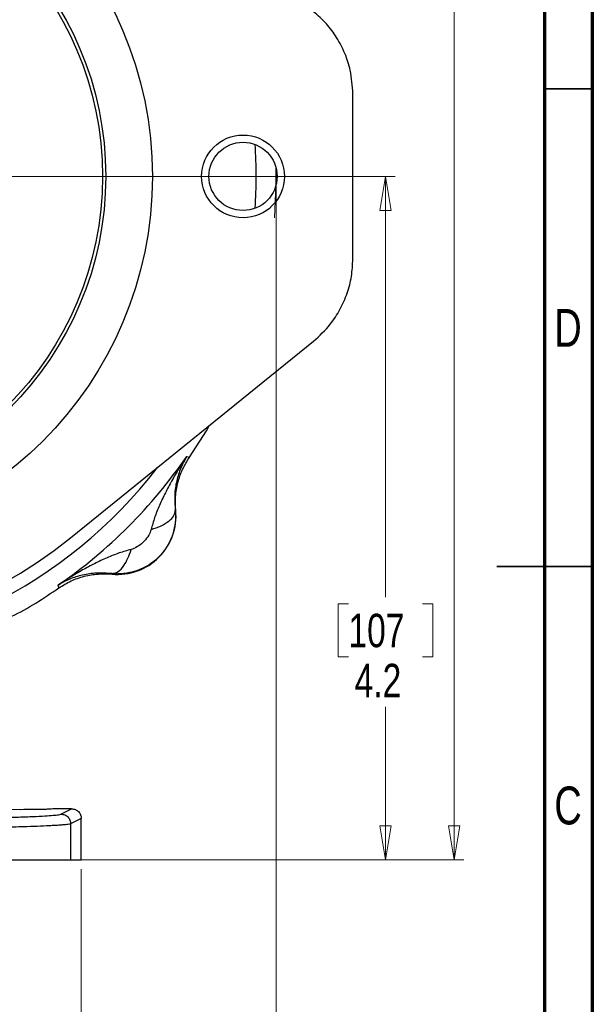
# Model space of a CAD drawing. Header units: inches. Extents: x 0.6 to 16.3, y 0.2 to 11.5.
# Tile 19 of 20: x 14 to 16.3, y 4 to 8.1. Entities that reach past the tile are written whole.
import ezdxf

# ---------------------------------------------------------------- set-up
doc = ezdxf.new("R2010")
doc.units = ezdxf.units.IN
doc.header["$MEASUREMENT"] = 0
doc.linetypes.add('CENTERX2', pattern=[0.8, 0.5, -0.1, 0.1, -0.1])
doc.styles.add('SLDTEXTSTYLE0', font='TXT', dxfattribs={"width": 0.75})
doc.dimstyles.new('SLDDIMSTYLE0', dxfattribs={"dimtxt": 0.137795, "dimasz": 0.14, "dimexe": 0, "dimexo": 0.0625, "dimgap": 0.034449, "dimtad": 0, "dimtih": 1, "dimtoh": 1, "dimdec": 1, "dimlfac": 1.5, "dimrnd": 1e-09, "dimzin": 12, "dimdsep": 46, "dimtxsty": 'SLDTEXTSTYLE0', "dimblk1": 'CLOSED', "dimblk2": 'CLOSED', "dimsah": 1, "dimcen": 0.09, "dimadec": 0, "dimazin": 3, "dimtfac": 1, "dimtdec": 1, "dimtofl": 0, "dimtmove": 0, "dimatfit": 3, "dimldrblk": 'CLOSED', "dimfxl": 0, "dimfrac": 2, "dimtolj": 1, "dimtzin": 12, "dimarcsym": 0})
doc.dimstyles.new('SLDDIMSTYLE1', dxfattribs={"dimtxt": 0.137795, "dimasz": 0.14, "dimexe": 0, "dimexo": 0.0625, "dimgap": 0.034449, "dimtad": 0, "dimdec": 1, "dimlfac": 1.5, "dimrnd": 1e-09, "dimzin": 12, "dimdsep": 46, "dimtxsty": 'SLDTEXTSTYLE0', "dimblk1": 'CLOSED', "dimblk2": 'CLOSED', "dimsah": 1, "dimcen": 0.09, "dimadec": 0, "dimazin": 3, "dimtfac": 1, "dimtdec": 1, "dimtofl": 0, "dimtmove": 0, "dimatfit": 3, "dimldrblk": 'CLOSED', "dimfxl": 0, "dimfrac": 2, "dimtolj": 1, "dimtzin": 12, "dimarcsym": 0})
doc.dimstyles.new('SLDDIMSTYLE3', dxfattribs={"dimtxt": 0.137795, "dimasz": 0.14, "dimexe": 0, "dimexo": 0.0625, "dimgap": 0.034449, "dimtad": 0, "dimtih": 1, "dimtoh": 1, "dimdec": 1, "dimlfac": 1.5, "dimrnd": 1e-09, "dimzin": 12, "dimdsep": 46, "dimtxsty": 'SLDTEXTSTYLE0', "dimblk1": 'CLOSED', "dimblk2": 'CLOSED', "dimsah": 1, "dimcen": 0.09, "dimadec": 0, "dimazin": 3, "dimtfac": 1, "dimtofl": 0, "dimtmove": 0, "dimatfit": 3, "dimldrblk": 'CLOSED', "dimfxl": 0, "dimfrac": 2, "dimtolj": 1, "dimtzin": 12, "dimarcsym": 0})

# ---------------------------------------------------------------- blocks, each defined once
blk = doc.blocks.new('_Closed')
at = {"color": 0, "linetype": 'ByBlock', "lineweight": -2}
for p, q in [((-1, 0.166667), (0, 0)), ((-1, 0.166667), (-1, -0.166667)), ((0, 0), (-1, -0.166667)), ((0, 0), (-1, 0))]:
    blk.add_line(p, q, dxfattribs=at)
blk = doc.blocks.new('_D')
at = {"color": 7, "linetype": 'Continuous', "lineweight": 0}
for p, q in [((13.7266, 9.5081), (15.8091, 9.5081)), ((15.7697, 9.5081), (15.7697, 9.1826)), ((15.617, 9.1546), (15.575, 9.1546)), ((15.575, 9.1546), (15.575, 8.9359)), ((15.9224, 9.1546), (15.9644, 9.1546)), ((15.9644, 9.1546), (15.9644, 8.9359)), ((15.575, 8.9359), (15.617, 8.9359)), ((15.9644, 8.9359), (15.9224, 8.9359)), ((15.7697, 4.6383), (15.7697, 8.7297)), ((14.2275, 4.6383), (15.8091, 4.6383))]:
    blk.add_line(p, q, dxfattribs=at)
at = {"color": 7, "linetype": 'Continuous', "lineweight": 18, "xscale": 0.14, "yscale": 0.14}
for p, rotation in [((15.7697, 9.5081), 90.0000000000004), ((15.7697, 4.6383), 270.0000000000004)]:
    blk.add_blockref('_Closed', p, dxfattribs=dict(at, rotation=rotation))
at = {"color": 7, "linetype": 'Continuous', "lineweight": 18, "char_height": 0.1378, "attachment_point": 1, "style": 'SLDTEXTSTYLE0'}
for s, insert in [('186', (15.617, 9.1135)), ('7.3', (15.6424, 8.9073))]:
    blk.add_mtext(s, dxfattribs=dict(at, insert=insert))
blk = doc.blocks.new('_D_1')
at = {"color": 7, "linetype": 'Continuous', "lineweight": 0}
for p, q in [((15.0353, 7.4154), (15.0353, 3.2603)), ((12.1487, 4.88), (12.1487, 3.2603)), ((13.9325, 3.4981), (13.8905, 3.4981)), ((13.8905, 3.4981), (13.8905, 3.2794)), ((14.2379, 3.4981), (14.2799, 3.4981)), ((14.2799, 3.4981), (14.2799, 3.2794)), ((12.1487, 3.2997), (13.7696, 3.2997)), ((15.0353, 3.2997), (14.4008, 3.2997)), ((13.8905, 3.2794), (13.9325, 3.2794)), ((14.2799, 3.2794), (14.2379, 3.2794))]:
    blk.add_line(p, q, dxfattribs=at)
at = {"color": 7, "linetype": 'Continuous', "lineweight": 18, "xscale": 0.14, "yscale": 0.14, "rotation": 180.0000000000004}
blk.add_blockref('_Closed', (12.1487, 3.2997), dxfattribs=at)
at = {"color": 7, "linetype": 'Continuous', "lineweight": 18, "xscale": 0.14, "yscale": 0.14}
blk.add_blockref('_Closed', (15.0353, 3.2997), dxfattribs=at)
at = {"color": 7, "linetype": 'Continuous', "lineweight": 18, "char_height": 0.1378, "attachment_point": 1, "style": 'SLDTEXTSTYLE0'}
for s, insert in [('110', (13.9325, 3.457)), ('4.3', (13.9579, 3.2508))]:
    blk.add_mtext(s, dxfattribs=dict(at, insert=insert))
blk = doc.blocks.new('_D_3')
at = {"color": 7, "linetype": 'Continuous', "lineweight": 0}
for p, q in [((12.1487, 4.88), (12.1487, 3.8675)), ((14.232, 4.599), (14.232, 3.8675)), ((13.1702, 4.1053), (13.1282, 4.1053)), ((13.1282, 4.1053), (13.1282, 3.8866)), ((13.3739, 4.1053), (13.4158, 4.1053)), ((13.4158, 4.1053), (13.4158, 3.8866)), ((12.1487, 3.9068), (13.0074, 3.9068)), ((14.232, 3.9068), (13.5367, 3.9068)), ((13.1282, 3.8866), (13.1702, 3.8866)), ((13.4158, 3.8866), (13.3739, 3.8866))]:
    blk.add_line(p, q, dxfattribs=at)
at = {"color": 7, "linetype": 'Continuous', "lineweight": 18, "xscale": 0.14, "yscale": 0.14, "rotation": 180.0000000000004}
blk.add_blockref('_Closed', (12.1487, 3.9068, -0.0896), dxfattribs=at)
at = {"color": 7, "linetype": 'Continuous', "lineweight": 18, "xscale": 0.14, "yscale": 0.14}
blk.add_blockref('_Closed', (14.232, 3.9068, -0.0896), dxfattribs=at)
at = {"color": 7, "linetype": 'Continuous', "lineweight": 18, "char_height": 0.1378, "attachment_point": 1, "style": 'SLDTEXTSTYLE0'}
for s, insert in [('79', (13.1702, 4.0642)), ('3.1', (13.1448, 3.858))]:
    blk.add_mtext(s, dxfattribs=dict(at, insert=insert))
blk = doc.blocks.new('_D_6')
at = {"color": 7, "linetype": 'Continuous', "lineweight": 0}
for p, q in [((13.6342, 7.4547), (15.5255, 7.4547)), ((15.4862, 7.4547), (15.4862, 5.721)), ((15.3334, 5.693), (15.2915, 5.693)), ((15.2915, 5.693), (15.2915, 5.4743)), ((15.6389, 5.693), (15.6809, 5.693)), ((15.6809, 5.693), (15.6809, 5.4743)), ((15.2915, 5.4743), (15.3334, 5.4743)), ((15.6809, 5.4743), (15.6389, 5.4743)), ((15.4862, 4.6383), (15.4862, 5.2681)), ((14.2275, 4.6383), (15.5255, 4.6383))]:
    blk.add_line(p, q, dxfattribs=at)
at = {"color": 7, "linetype": 'Continuous', "lineweight": 18, "xscale": 0.14, "yscale": 0.14}
for p, rotation in [((15.4862, 7.4547, -0.0896), 90.0000000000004), ((15.4862, 4.6383, -0.0896), 270.0000000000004)]:
    blk.add_blockref('_Closed', p, dxfattribs=dict(at, rotation=rotation))
at = {"color": 7, "linetype": 'Continuous', "lineweight": 18, "char_height": 0.1378, "attachment_point": 1, "style": 'SLDTEXTSTYLE0'}
for s, insert in [('107', (15.3334, 5.6519)), ('4.2', (15.3589, 5.4457))]:
    blk.add_mtext(s, dxfattribs=dict(at, insert=insert))

msp = doc.modelspace()

# ---------------------------------------------------------------- linework, layer by layer
at = {"color": 7, "linetype": 'Continuous', "lineweight": 70}
for p, q in [((16.3386, 11.4961), (16.3386, 0.1969)), ((16.1417, 11.2992), (16.1417, 0.3937))]:
    msp.add_line(p, q, dxfattribs=at)
at = {"color": 7, "linetype": 'Continuous', "lineweight": 25}
for p, q in [((15.3515, 7.1144), (15.3515, 7.795)), ((15.035, 7.4204), (15.035, 7.489)), ((14.1868, 5.9647), (15.1898, 6.7758)), ((14.6665, 6.3006), (14.6721, 6.2989)), ((14.6721, 6.2989), (14.6779, 6.2971)), ((14.6193, 6.078), (14.6214, 6.0779)), ((14.4428, 5.9185), (14.4374, 5.917)), ((14.3588, 5.8153), (14.3587, 5.8174)), ((14.3587, 5.8174), (14.382, 5.8162)), ((14.1378, 5.7646), (14.1361, 5.7703)), ((14.1396, 5.7588), (14.1378, 5.7646)), ((13.982, 4.8444), (13.9403, 4.8446)), ((14.192, 4.848), (14.1177, 4.848)), ((14.1482, 4.8261), (14.192, 4.848)), ((14.232, 4.808), (14.1881, 4.7861)), ((14.232, 4.6383), (14.232, 4.808)), ((14.1881, 4.7861), (14.1881, 4.6383)), ((13.3559, 4.6383), (14.1881, 4.6383)), ((14.1881, 4.6383), (14.232, 4.6383))]:
    msp.add_line(p, q, dxfattribs=at)
at = {"color": 7, "linetype": 'Continuous', "lineweight": 35}
for p, q in [((16.1417, 7.815), (16.3386, 7.815)), ((16.3386, 5.8465), (15.9449, 5.8465)), ((16.1417, 5.8465), (16.3386, 5.8465))]:
    msp.add_line(p, q, dxfattribs=at)
at = {"color": 7, "linetype": 'CENTERX2', "lineweight": 18}
msp.add_line((15.0353, 7.4547), (15.0282, 7.2841), dxfattribs=at)
at = {"color": 7, "linetype": 'Continuous', "lineweight": 25, "flags": 128}
msp.add_lwpolyline([(14.6779, 6.2971), (14.7475, 6.4063), (14.7606, 6.4288)], dxfattribs=at)
at = {"color": 7, "linetype": 'Continuous', "lineweight": 25}
for centre, radius in [((12.982, 7.4547), 1.5428), ((12.982, 7.4547), 1.3507), ((12.982, 7.4547), 1.3373), ((14.8987, 7.4547), 0.1406)]:
    msp.add_circle(centre, radius, dxfattribs=at)
at = {"color": 7, "linetype": 'Continuous'}
msp.add_circle((14.8987, 7.4547), 0.1706, dxfattribs=at)
at = {"color": 8, "linetype": 'Continuous', "lineweight": 25}
for start, end in [(356.174, 3.826), (217.5048, 322.4952)]:
    msp.add_arc((12.982, 7.4547), 1.9709, start, end, dxfattribs=at)
at = {"color": 7, "linetype": 'Continuous', "lineweight": 25}
for centre, radius, start, end in [((12.982, 7.4547), 2.0419, 304.4163, 325.5837), ((14.3816, 6.0551), 0.2409, 264.581, 5.4189), ((12.982, 7.4547), 1.9161, 231.0407, 308.9593)]:
    msp.add_arc(centre, radius, start, end, dxfattribs=at)
for points, knots in [([(15.3515, 7.795), (15.3494, 7.8276), (15.3457, 7.8844), (15.3201, 7.9624), (15.2868, 8.0269), (15.2435, 8.0857), (15.2079, 8.1176), (15.1898, 8.1337)], [0, 0, 0, 0, 0.2519268, 0.4385737, 0.6306336, 0.8128079, 1, 1, 1, 1]), ([(15.1898, 6.7758), (15.2138, 6.7979), (15.2557, 6.8364), (15.3002, 6.9054), (15.3295, 6.9718), (15.348, 7.0425), (15.3503, 7.0902), (15.3515, 7.1144)], [0, 0, 0, 0, 0.251927, 0.438574, 0.630634, 0.812808, 1, 1, 1, 1]), ([(14.6665, 6.3006), (14.6557, 6.284), (14.6341, 6.2508), (14.6048, 6.2006), (14.5777, 6.15), (14.5541, 6.0998), (14.5338, 6.0497), (14.5243, 6.0157), (14.5197, 5.9993)], [0, 0, 0, 0, 0.178529, 0.356578, 0.521448, 0.69211, 0.851366, 1, 1, 1, 1]), ([(14.6665, 6.3006), (14.6578, 6.285), (14.6405, 6.2538), (14.6243, 6.2006), (14.6149, 6.1436), (14.6179, 6.0995), (14.6193, 6.078)], [0, 0, 0, 0, 0.257954, 0.513511, 0.761782, 1, 1, 1, 1]), ([(14.6214, 6.0779), (14.6206, 6.0971), (14.6188, 6.1357), (14.6291, 6.1928), (14.6477, 6.2478), (14.6679, 6.2807), (14.6779, 6.2971)], [0, 0, 0, 0, 0.25, 0.49999, 0.749986, 1, 1, 1, 1]), ([(14.6193, 6.078), (14.62, 6.0615), (14.6213, 6.0287), (14.6104, 5.9799), (14.5902, 5.9344), (14.5608, 5.8938), (14.5235, 5.8602), (14.48, 5.8352), (14.4321, 5.8191), (14.3987, 5.8172), (14.382, 5.8162)], [0, 0, 0, 0, 0.124527, 0.248938, 0.373361, 0.49792, 0.62274, 0.747946, 0.873659, 1, 1, 1, 1]), ([(14.5197, 5.9993), (14.534, 6.0042), (14.5626, 6.0138), (14.5945, 6.0336), (14.6157, 6.0557), (14.6181, 6.0706), (14.6193, 6.078)], [0, 0, 0, 0, 0.250057, 0.5, 0.749943, 1, 1, 1, 1]), ([(14.5197, 5.9993), (14.5168, 5.9914), (14.5104, 5.974), (14.4916, 5.9505), (14.4689, 5.9302), (14.4511, 5.9222), (14.4428, 5.9185)], [0, 0, 0, 0, 0.2230445, 0.4901818, 0.7632452, 1, 1, 1, 1]), ([(14.4374, 5.917), (14.421, 5.9124), (14.387, 5.9029), (14.3369, 5.8826), (14.2867, 5.859), (14.2361, 5.8319), (14.186, 5.8026), (14.1527, 5.7811), (14.1361, 5.7703)], [0, 0, 0, 0, 0.148633, 0.307887, 0.478552, 0.643419, 0.821468, 1, 1, 1, 1]), ([(14.3587, 5.8174), (14.3671, 5.8189), (14.3838, 5.822), (14.4065, 5.8467), (14.4248, 5.8791), (14.4332, 5.9043), (14.4374, 5.917)], [0, 0, 0, 0, 0.279863, 0.559524, 0.779743, 1, 1, 1, 1]), ([(14.3587, 5.8174), (14.3372, 5.8188), (14.2931, 5.8218), (14.2361, 5.8124), (14.1829, 5.7962), (14.1517, 5.7789), (14.1361, 5.7703)], [0, 0, 0, 0, 0.2382183, 0.4864886, 0.7420458, 1, 1, 1, 1]), ([(14.1396, 5.7588), (14.156, 5.7689), (14.1889, 5.789), (14.2439, 5.8077), (14.301, 5.8179), (14.3396, 5.8161), (14.3588, 5.8153)], [0, 0, 0, 0, 0.250014, 0.500009, 0.75, 1, 1, 1, 1]), ([(13.9408, 5.6393), (13.9423, 5.64), (14.0125, 5.6723), (14.0767, 5.716), (14.1396, 5.7588)], [0, 0, 0, 0, 0.0214292, 1, 1, 1, 1]), ([(14.1177, 4.848), (14.1158, 4.8475), (14.1131, 4.8468), (14.0961, 4.846), (14.0786, 4.8455), (14.0569, 4.845), (14.0253, 4.8446), (13.9991, 4.8445), (13.982, 4.8444)], [0, 0, 0, 0, 0.239495, 0.368412, 0.500056, 0.63169, 0.760581, 1, 1, 1, 1]), ([(14.192, 4.848), (14.1948, 4.8478), (14.2004, 4.8475), (14.2104, 4.8441), (14.2211, 4.8368), (14.2302, 4.8237), (14.2314, 4.8133), (14.232, 4.808)], [0, 0, 0, 0, 0.136275, 0.265343, 0.500864, 0.749258, 1, 1, 1, 1]), ([(13.3559, 4.8064), (13.3873, 4.8064), (13.4508, 4.8065), (13.5461, 4.807), (13.6414, 4.8077), (13.7344, 4.8089), (13.8228, 4.8103), (13.9036, 4.8121), (13.9749, 4.8141), (14.0349, 4.8163), (14.0825, 4.8187), (14.1171, 4.8212), (14.14, 4.8236), (14.1455, 4.8253), (14.1482, 4.8261)], [0, 0, 0, 0, 0.078011, 0.158258, 0.240636, 0.326184, 0.412683, 0.499946, 0.587193, 0.673703, 0.75929, 0.841671, 0.921953, 1, 1, 1, 1]), ([(14.1881, 4.7861), (14.1851, 4.7853), (14.1794, 4.7836), (14.1612, 4.7818), (14.1454, 4.7805), (14.1346, 4.7798), (14.1235, 4.7791), (14.1122, 4.7785), (14.0899, 4.7773), (14.053, 4.7757), (14.0019, 4.774), (13.9541, 4.7727), (13.9119, 4.7717), (13.8461, 4.7703), (13.7512, 4.7688), (13.6228, 4.7674), (13.4901, 4.7666), (13.4003, 4.7665), (13.3559, 4.7664)], [0, 0, 0, 0, 0.082064, 0.15481, 0.181308, 0.206313, 0.229825, 0.251844, 0.27237, 0.351197, 0.426194, 0.474076, 0.520255, 0.56473, 0.677215, 0.787254, 0.894849, 1, 1, 1, 1])]:
    msp.add_open_spline(points, degree=3, knots=knots, dxfattribs=at)
msp.add_open_spline([(14.1482, 4.8261), (14.1534, 4.8255), (14.1639, 4.8243), (14.1771, 4.815), (14.1863, 4.8018), (14.1875, 4.7913), (14.1881, 4.7861)], degree=3, dxfattribs=at)

# ---------------------------------------------------------------- texts
at = {"color": 7, "linetype": 'Continuous', "lineweight": 0, "char_height": 0.1562, "attachment_point": 2, "style": 'SLDTEXTSTYLE0'}
for s, insert in [('D', (16.2383, 6.9084)), ('C', (16.2385, 4.9399))]:
    msp.add_mtext(s, dxfattribs=dict(at, insert=insert))

# ---------------------------------------------------------------- dimensions: what is measured, and where the dimension line sits
at = {"color": 7, "linetype": 'Continuous', "lineweight": 18}
for base, p1, dimstyle, picture, middle in [((15.7697, 4.6383), (13.6872, 9.5081), 'SLDDIMSTYLE0', '_D', (15.7697, 8.9561)), ((15.4862, 4.6383), (13.5948, 7.4547), 'SLDDIMSTYLE3', '_D_6', (15.4862, 5.4945))]:
    dim = msp.add_linear_dim(base=base, p1=p1, p2=(14.1881, 4.6383), angle=90, dimstyle=dimstyle, dxfattribs=at)
    dim.commit()
    dim.dimension.update_dxf_attribs({"geometry": picture, "text_midpoint": middle, "dimtype": 160})
for base, p1, p2, picture, middle in [((12.1487, 3.2997), (15.0353, 7.4547), (12.1487, 4.9193), '_D_1', (14.0852, 3.2997)), ((14.232, 3.9068), (12.1487, 4.9193), (14.232, 4.6383), '_D_3', (13.272, 3.9068))]:
    dim = msp.add_linear_dim(base=base, p1=p1, p2=p2, dimstyle='SLDDIMSTYLE1', dxfattribs=at)
    dim.commit()
    dim.dimension.update_dxf_attribs({"geometry": picture, "text_midpoint": middle, "dimtype": 160})

doc.saveas('drawing.dxf')
